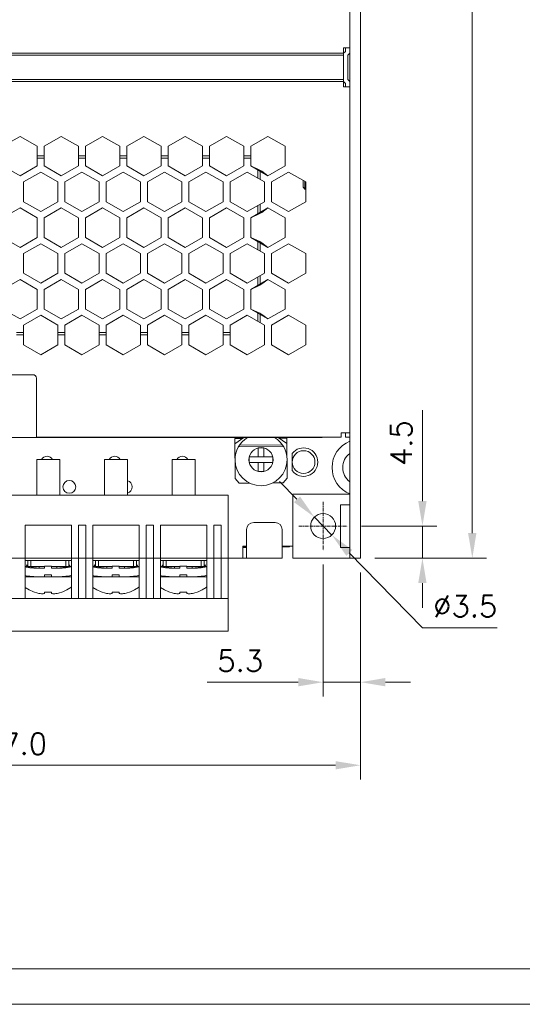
# Model space of a CAD drawing. Header units: inches. Extents: x -123 to 4816, y -2998 to 548.
# Tile 109 of 148: x 4297 to 4368, y -368 to -230. Entities that reach past the tile are written whole.
import ezdxf

# ---------------------------------------------------------------- set-up
doc = ezdxf.new("R2010")
doc.units = ezdxf.units.IN
doc.header["$MEASUREMENT"] = 0
doc.linetypes.add('CENTER2', pattern=[28.575, 19.05, -3.175, 3.175, -3.175])
doc.layers.get('0').update_dxf_attribs({"lineweight": 0})
doc.layers.get('Defpoints').update_dxf_attribs({"lineweight": 0})
doc.layers.add('Center', color=1, linetype='CENTER2', lineweight=0)
doc.layers.add('Dimension', color=2, linetype='Continuous', lineweight=9)
doc.styles.add('ROMANS', font='romans')
doc.dimstyles.new('yutana', dxfattribs={"dimtxt": 3.5, "dimasz": 3.5, "dimexe": 2, "dimexo": 2, "dimgap": 1.5, "dimtad": 1, "dimdec": 1, "dimzin": 0, "dimdsep": 46, "dimtxsty": 'Standard', "dimcen": 0, "dimadec": 0, "dimazin": 0, "dimtp": 0.01, "dimtm": 0.01, "dimtfac": 1, "dimtdec": 1, "dimtmove": 0, "dimatfit": 3, "dimfxl": 1, "dimtolj": 1, "dimtzin": 0, "dimlwd": 0, "dimlwe": 0, "dimarcsym": 0})

# ---------------------------------------------------------------- blocks, each defined once
blk = doc.blocks.new('*D1045')
at = {"layer": 'Defpoints', "color": 0}
for p in [(4339.84, -304.6), (4345.09, -305.7), (4339.84, -323.12)]:
    blk.add_point(p, dxfattribs=at)
at = {"layer": 'Dimension', "color": 0, "lineweight": 0}
for p, q in [((4339.84, -306.6), (4339.84, -325.12)), ((4345.09, -307.7), (4345.09, -325.12)), ((4336.34, -323.12), (4323.56, -323.12)), ((4345.09, -323.12), (4339.84, -323.12)), ((4348.59, -323.12), (4352.09, -323.12))]:
    blk.add_line(p, q, dxfattribs=at)
at = {"layer": 'Dimension', "color": 0}
for points in [[(4336.34, -323.7), (4336.34, -322.53), (4339.84, -323.12)], [(4348.59, -322.53), (4348.59, -323.7), (4345.09, -323.12)]]:
    blk.add_solid(points, dxfattribs=at)
at = {"layer": 'Dimension', "color": 0, "lineweight": 0, "insert": (4328.2, -320.12), "char_height": 3, "attachment_point": 5, "style": 'ROMANS'}
blk.add_mtext('\\A1;5.3', dxfattribs=at)
blk = doc.blocks.new('*D1046')
at = {"layer": 'Defpoints', "color": 0}
for p in [(4248.09, -288.7), (4345.09, -305.7), (4248.09, -334.78)]:
    blk.add_point(p, dxfattribs=at)
at = {"layer": 'Dimension', "color": 0, "lineweight": 0}
for p, q in [((4248.09, -290.7), (4248.09, -336.78)), ((4345.09, -307.7), (4345.09, -336.78)), ((4341.59, -334.78), (4251.59, -334.78))]:
    blk.add_line(p, q, dxfattribs=at)
at = {"layer": 'Dimension', "color": 0}
for points in [[(4251.59, -334.2), (4251.59, -335.36), (4248.09, -334.78)], [(4341.59, -335.36), (4341.59, -334.2), (4345.09, -334.78)]]:
    blk.add_solid(points, dxfattribs=at)
at = {"layer": 'Dimension', "color": 0, "lineweight": 0, "insert": (4296.59, -331.78), "char_height": 3, "attachment_point": 5, "style": 'ROMANS'}
blk.add_mtext('\\A1;97.0', dxfattribs=at)
blk = doc.blocks.new('*D1047')
at = {"layer": 'Defpoints', "color": 0}
for p in [(4338.62, -299.95), (4341.07, -302.46)]:
    blk.add_point(p, dxfattribs=at)
at = {"layer": 'Dimension', "color": 0, "lineweight": 0}
for p, q in [((4336.17, -297.45), (4333.73, -294.94)), ((4338.62, -299.95), (4341.07, -302.46)), ((4353.78, -315.47), (4343.51, -304.96)), ((4364.28, -315.47), (4353.78, -315.47))]:
    blk.add_line(p, q, dxfattribs=at)
at = {"layer": 'Dimension', "color": 0}
for points in [[(4335.76, -297.86), (4336.59, -297.04), (4338.62, -299.95)], [(4343.93, -304.55), (4343.09, -305.37), (4341.07, -302.46)]]:
    blk.add_solid(points, dxfattribs=at)
at = {"layer": 'Dimension', "color": 0, "lineweight": 0, "insert": (4359.78, -312.47), "char_height": 3, "attachment_point": 5, "style": 'ROMANS'}
blk.add_mtext('\\A1;\\A1;∅3.5', dxfattribs=at)
blk = doc.blocks.new('*D1048')
at = {"layer": 'Defpoints', "color": 0}
for p in [(4343.24, -301.2), (4353.78, -301.2), (4345.09, -305.7)]:
    blk.add_point(p, dxfattribs=at)
at = {"layer": 'Dimension', "color": 0, "lineweight": 0}
for p, q in [((4353.78, -297.7), (4353.78, -284.92)), ((4345.24, -301.2), (4355.78, -301.2)), ((4353.78, -305.7), (4353.78, -301.2)), ((4347.09, -305.7), (4355.78, -305.7)), ((4353.78, -309.2), (4353.78, -312.7))]:
    blk.add_line(p, q, dxfattribs=at)
at = {"layer": 'Dimension', "color": 0}
for points in [[(4353.19, -297.7), (4354.36, -297.7), (4353.78, -301.2)], [(4354.36, -309.2), (4353.19, -309.2), (4353.78, -305.7)]]:
    blk.add_solid(points, dxfattribs=at)
at = {"layer": 'Dimension', "color": 0, "lineweight": 0, "insert": (4350.78, -289.56), "char_height": 3, "attachment_point": 5, "rotation": 90, "style": 'ROMANS'}
blk.add_mtext('\\A1;4.5', dxfattribs=at)
blk = doc.blocks.new('*D1049')
at = {"layer": 'Defpoints', "color": 0}
for p in [(4345.09, -127.7), (4360.78, -127.7), (4345.09, -305.7)]:
    blk.add_point(p, dxfattribs=at)
at = {"layer": 'Dimension', "color": 0, "lineweight": 0}
for p, q in [((4347.09, -127.7), (4362.78, -127.7)), ((4360.78, -302.2), (4360.78, -131.2)), ((4347.09, -305.7), (4362.78, -305.7))]:
    blk.add_line(p, q, dxfattribs=at)
at = {"layer": 'Dimension', "color": 0}
for points in [[(4361.36, -131.2), (4360.19, -131.2), (4360.78, -127.7)], [(4360.19, -302.2), (4361.36, -302.2), (4360.78, -305.7)]]:
    blk.add_solid(points, dxfattribs=at)
at = {"layer": 'Dimension', "color": 0, "lineweight": 0, "insert": (4357.78, -216.7), "char_height": 3, "attachment_point": 5, "rotation": 90, "style": 'ROMANS'}
blk.add_mtext('\\A1;\\A1;178.0', dxfattribs=at)

msp = doc.modelspace()

# ---------------------------------------------------------------- linework, layer by layer
at = {"color": 7, "linetype": 'Continuous'}
for p, q in [((4343.593, -305.704), (4343.593, -127.704)), ((4345.093, -305.704), (4345.093, -127.704)), ((4248.993, -234.817), (4342.693, -234.817)), ((4343.593, -234.068), (4342.693, -234.068)), ((4342.693, -239.568), (4342.693, -234.068)), ((4342.993, -234.568), (4342.719, -234.843)), ((4342.993, -234.068), (4342.993, -234.568)), ((4343.593, -234.817), (4343.293, -235.117)), ((4248.993, -235.117), (4342.693, -235.117)), ((4343.293, -238.517), (4343.293, -235.117)), ((4342.693, -238.517), (4248.993, -238.517)), ((4248.993, -238.817), (4342.693, -238.817)), ((4342.719, -238.791), (4342.993, -239.065)), ((4342.993, -239.065), (4342.993, -239.568)), ((4343.293, -238.517), (4343.593, -238.817)), ((4343.593, -239.568), (4342.693, -239.568)), ((4294.893, -247.885), (4297.293, -246.499)), ((4297.293, -246.499), (4299.693, -247.885)), ((4300.693, -247.885), (4303.093, -246.499)), ((4303.093, -246.499), (4305.493, -247.885)), ((4306.493, -247.885), (4308.893, -246.499)), ((4308.893, -246.499), (4311.293, -247.885)), ((4312.293, -247.885), (4314.693, -246.499)), ((4314.693, -246.499), (4317.093, -247.885)), ((4318.093, -247.885), (4320.493, -246.499)), ((4320.493, -246.499), (4322.893, -247.885)), ((4323.893, -247.885), (4326.293, -246.499)), ((4326.293, -246.499), (4328.693, -247.885)), ((4329.693, -247.885), (4332.093, -246.499)), ((4332.093, -246.499), (4334.493, -247.885)), ((4299.693, -250.656), (4299.693, -247.885)), ((4300.693, -250.656), (4300.693, -247.885)), ((4305.493, -250.656), (4305.493, -247.885)), ((4306.493, -250.656), (4306.493, -247.885)), ((4311.293, -250.656), (4311.293, -247.885)), ((4312.293, -250.656), (4312.293, -247.885)), ((4317.093, -250.656), (4317.093, -247.885)), ((4318.093, -250.656), (4318.093, -247.885)), ((4322.893, -250.656), (4322.893, -247.885)), ((4323.893, -250.656), (4323.893, -247.885)), ((4328.693, -250.656), (4328.693, -247.885)), ((4329.693, -250.656), (4329.693, -247.885)), ((4334.493, -247.885), (4334.493, -250.656)), ((4300.693, -249.254), (4299.693, -249.254)), ((4299.693, -249.554), (4300.693, -249.554)), ((4306.493, -249.254), (4305.493, -249.254)), ((4305.493, -249.554), (4306.493, -249.554)), ((4312.293, -249.254), (4311.293, -249.254)), ((4311.293, -249.554), (4312.293, -249.554)), ((4318.093, -249.254), (4317.093, -249.254)), ((4317.093, -249.554), (4318.093, -249.554)), ((4323.893, -249.254), (4322.893, -249.254)), ((4322.893, -249.554), (4323.893, -249.554)), ((4329.693, -249.254), (4328.693, -249.254)), ((4328.693, -249.554), (4329.693, -249.554)), ((4294.893, -250.656), (4297.293, -252.042)), ((4297.293, -252.042), (4299.693, -250.656)), ((4300.193, -251.522), (4297.793, -252.908)), ((4302.593, -252.908), (4300.193, -251.522)), ((4300.693, -250.656), (4303.093, -252.042)), ((4303.093, -252.042), (4305.493, -250.656)), ((4305.993, -251.522), (4303.593, -252.908)), ((4308.393, -252.908), (4305.993, -251.522)), ((4306.493, -250.656), (4308.893, -252.042)), ((4308.893, -252.042), (4311.293, -250.656)), ((4311.793, -251.522), (4309.393, -252.908)), ((4311.793, -251.522), (4314.193, -252.908)), ((4312.293, -250.656), (4314.693, -252.042)), ((4314.693, -252.042), (4317.093, -250.656)), ((4317.593, -251.522), (4315.193, -252.908)), ((4319.993, -252.908), (4317.593, -251.522)), ((4318.093, -250.656), (4320.493, -252.042)), ((4320.493, -252.042), (4322.893, -250.656)), ((4323.393, -251.522), (4320.993, -252.908)), ((4325.793, -252.908), (4323.393, -251.522)), ((4323.893, -250.656), (4326.293, -252.042)), ((4326.293, -252.042), (4328.693, -250.656)), ((4329.193, -251.522), (4326.793, -252.908)), ((4329.193, -251.522), (4331.593, -252.908)), ((4329.693, -250.656), (4330.941, -251.233)), ((4329.693, -250.656), (4332.093, -252.042)), ((4330.693, -251.233), (4330.941, -251.233)), ((4330.693, -251.233), (4330.693, -252.388)), ((4330.941, -251.233), (4331.241, -251.407)), ((4330.993, -251.407), (4331.241, -251.407)), ((4330.993, -252.561), (4330.993, -251.407)), ((4332.093, -252.042), (4331.241, -251.407)), ((4334.493, -250.656), (4332.093, -252.042)), ((4332.593, -252.908), (4334.993, -251.522)), ((4334.993, -251.522), (4337.393, -252.908)), ((4297.793, -252.908), (4297.793, -255.679)), ((4302.593, -252.908), (4302.593, -255.679)), ((4303.593, -252.908), (4303.593, -255.679)), ((4308.393, -252.908), (4308.393, -255.679)), ((4309.393, -252.908), (4309.393, -255.679)), ((4314.193, -252.908), (4314.193, -255.679)), ((4315.193, -252.908), (4315.193, -255.679)), ((4319.993, -252.908), (4319.993, -255.679)), ((4320.993, -252.908), (4320.993, -255.679)), ((4325.793, -252.908), (4325.793, -255.679)), ((4326.793, -252.908), (4326.793, -255.679)), ((4331.593, -252.908), (4331.593, -255.679)), ((4332.593, -255.679), (4332.593, -252.908)), ((4337.043, -253.654), (4337.043, -252.706)), ((4337.293, -253.904), (4337.293, -252.85)), ((4337.393, -252.908), (4337.393, -255.679)), ((4337.043, -253.654), (4337.293, -253.904)), ((4337.393, -253.904), (4337.293, -253.904)), ((4297.793, -255.679), (4300.193, -257.065)), ((4300.193, -257.065), (4302.593, -255.679)), ((4303.593, -255.679), (4305.993, -257.065)), ((4305.993, -257.065), (4308.393, -255.679)), ((4309.393, -255.679), (4311.793, -257.065)), ((4311.793, -257.065), (4314.193, -255.679)), ((4315.193, -255.679), (4317.593, -257.065)), ((4317.593, -257.065), (4319.993, -255.679)), ((4320.993, -255.679), (4323.393, -257.065)), ((4323.393, -257.065), (4325.793, -255.679)), ((4326.793, -255.679), (4329.193, -257.065)), ((4331.593, -255.679), (4329.193, -257.065)), ((4334.993, -257.065), (4332.593, -255.679)), ((4337.393, -255.679), (4334.993, -257.065)), ((4297.293, -256.545), (4294.893, -257.931)), ((4299.693, -257.931), (4297.293, -256.545)), ((4303.093, -256.545), (4300.693, -257.931)), ((4303.093, -256.545), (4305.493, -257.931)), ((4308.893, -256.545), (4306.493, -257.931)), ((4311.293, -257.931), (4308.893, -256.545)), ((4314.693, -256.545), (4312.293, -257.931)), ((4317.093, -257.931), (4314.693, -256.545)), ((4320.493, -256.545), (4318.093, -257.931)), ((4320.493, -256.545), (4322.893, -257.931)), ((4326.293, -256.545), (4323.893, -257.931)), ((4328.693, -257.931), (4326.293, -256.545)), ((4329.693, -257.931), (4332.093, -256.545)), ((4330.693, -256.199), (4330.693, -257.353)), ((4330.993, -257.18), (4330.993, -256.025)), ((4331.241, -257.18), (4332.093, -256.545)), ((4332.093, -256.545), (4334.493, -257.931)), ((4299.693, -260.702), (4299.693, -257.931)), ((4300.693, -260.702), (4300.693, -257.931)), ((4305.493, -260.702), (4305.493, -257.931)), ((4306.493, -260.702), (4306.493, -257.931)), ((4311.293, -260.702), (4311.293, -257.931)), ((4312.293, -260.702), (4312.293, -257.931)), ((4317.093, -260.702), (4317.093, -257.931)), ((4318.093, -260.702), (4318.093, -257.931)), ((4322.893, -260.702), (4322.893, -257.931)), ((4323.893, -260.702), (4323.893, -257.931)), ((4328.693, -260.702), (4328.693, -257.931)), ((4329.693, -257.931), (4330.941, -257.353)), ((4329.693, -260.702), (4329.693, -257.931)), ((4330.693, -257.353), (4330.941, -257.353)), ((4330.941, -257.353), (4331.241, -257.18)), ((4330.993, -257.18), (4331.241, -257.18)), ((4334.493, -257.931), (4334.493, -260.702)), ((4294.893, -260.702), (4297.293, -262.088)), ((4297.293, -262.088), (4299.693, -260.702)), ((4300.693, -260.702), (4303.093, -262.088)), ((4303.093, -262.088), (4305.493, -260.702)), ((4306.493, -260.702), (4308.893, -262.088)), ((4308.893, -262.088), (4311.293, -260.702)), ((4312.293, -260.702), (4314.693, -262.088)), ((4314.693, -262.088), (4317.093, -260.702)), ((4318.093, -260.702), (4320.493, -262.088)), ((4320.493, -262.088), (4322.893, -260.702)), ((4323.893, -260.702), (4326.293, -262.088)), ((4326.293, -262.088), (4328.693, -260.702)), ((4329.693, -260.702), (4330.941, -261.279)), ((4332.093, -262.088), (4329.693, -260.702)), ((4334.493, -260.702), (4332.093, -262.088)), ((4300.193, -261.568), (4297.793, -262.954)), ((4302.593, -262.954), (4300.193, -261.568)), ((4305.993, -261.568), (4303.593, -262.954)), ((4308.393, -262.954), (4305.993, -261.568)), ((4311.793, -261.568), (4309.393, -262.954)), ((4311.793, -261.568), (4314.193, -262.954)), ((4317.593, -261.568), (4315.193, -262.954)), ((4319.993, -262.954), (4317.593, -261.568)), ((4320.993, -262.954), (4323.393, -261.568)), ((4325.793, -262.954), (4323.393, -261.568)), ((4329.193, -261.568), (4326.793, -262.954)), ((4329.193, -261.568), (4331.593, -262.954)), ((4330.693, -261.279), (4330.941, -261.279)), ((4330.693, -261.279), (4330.693, -262.434)), ((4330.941, -261.279), (4331.241, -261.452)), ((4330.993, -261.452), (4331.241, -261.452)), ((4330.993, -262.607), (4330.993, -261.452)), ((4332.093, -262.088), (4331.241, -261.452)), ((4332.593, -262.954), (4334.993, -261.568)), ((4334.993, -261.568), (4337.393, -262.954)), ((4297.793, -262.954), (4297.793, -265.725)), ((4302.593, -262.954), (4302.593, -265.725)), ((4303.593, -262.954), (4303.593, -265.725)), ((4308.393, -262.954), (4308.393, -265.725)), ((4309.393, -262.954), (4309.393, -265.725)), ((4314.193, -262.954), (4314.193, -265.725)), ((4315.193, -262.954), (4315.193, -265.725)), ((4319.993, -262.954), (4319.993, -265.725)), ((4320.993, -262.954), (4320.993, -265.725)), ((4325.793, -262.954), (4325.793, -265.725)), ((4326.793, -262.954), (4326.793, -265.725)), ((4331.593, -262.954), (4331.593, -265.725)), ((4332.593, -265.725), (4332.593, -262.954)), ((4337.393, -262.954), (4337.393, -265.725)), ((4297.293, -266.591), (4294.893, -267.977)), ((4299.693, -267.977), (4297.293, -266.591)), ((4297.793, -265.725), (4300.193, -267.11)), ((4300.193, -267.11), (4302.593, -265.725)), ((4303.093, -266.591), (4300.693, -267.977)), ((4305.493, -267.977), (4303.093, -266.591)), ((4303.593, -265.725), (4305.993, -267.11)), ((4305.993, -267.11), (4308.393, -265.725)), ((4308.893, -266.591), (4306.493, -267.977)), ((4311.293, -267.977), (4308.893, -266.591)), ((4309.393, -265.725), (4311.793, -267.11)), ((4311.793, -267.11), (4314.193, -265.725)), ((4312.293, -267.977), (4314.693, -266.591)), ((4317.093, -267.977), (4314.693, -266.591)), ((4315.193, -265.725), (4317.593, -267.11)), ((4317.593, -267.11), (4319.993, -265.725)), ((4320.493, -266.591), (4318.093, -267.977)), ((4320.493, -266.591), (4322.893, -267.977)), ((4320.993, -265.725), (4323.393, -267.11)), ((4323.393, -267.11), (4325.793, -265.725)), ((4326.293, -266.591), (4323.893, -267.977)), ((4328.693, -267.977), (4326.293, -266.591)), ((4326.793, -265.725), (4329.193, -267.11)), ((4329.193, -267.11), (4331.593, -265.725)), ((4329.693, -267.977), (4332.093, -266.591)), ((4330.693, -266.244), (4330.693, -267.399)), ((4330.993, -267.226), (4330.993, -266.071)), ((4331.241, -267.226), (4332.093, -266.591)), ((4332.093, -266.591), (4334.493, -267.977)), ((4334.993, -267.11), (4332.593, -265.725)), ((4337.393, -265.725), (4334.993, -267.11)), ((4299.693, -270.748), (4299.693, -267.977)), ((4300.693, -270.748), (4300.693, -267.977)), ((4305.493, -270.748), (4305.493, -267.977)), ((4306.493, -270.748), (4306.493, -267.977)), ((4311.293, -270.748), (4311.293, -267.977)), ((4312.293, -270.748), (4312.293, -267.977)), ((4317.093, -270.748), (4317.093, -267.977)), ((4318.093, -270.748), (4318.093, -267.977)), ((4322.893, -270.748), (4322.893, -267.977)), ((4323.893, -270.748), (4323.893, -267.977)), ((4328.693, -270.748), (4328.693, -267.977)), ((4329.693, -267.977), (4330.941, -267.399)), ((4329.693, -270.748), (4329.693, -267.977)), ((4330.693, -267.399), (4330.941, -267.399)), ((4330.941, -267.399), (4331.241, -267.226)), ((4330.993, -267.226), (4331.241, -267.226)), ((4334.493, -267.977), (4334.493, -270.748)), ((4297.293, -272.133), (4294.893, -270.748)), ((4297.293, -272.133), (4299.693, -270.748)), ((4300.693, -270.748), (4303.093, -272.133)), ((4303.093, -272.133), (4305.493, -270.748)), ((4306.493, -270.748), (4308.893, -272.133)), ((4308.893, -272.133), (4311.293, -270.748)), ((4312.293, -270.748), (4314.693, -272.133)), ((4314.693, -272.133), (4317.093, -270.748)), ((4318.093, -270.748), (4320.493, -272.133)), ((4320.493, -272.133), (4322.893, -270.748)), ((4323.893, -270.748), (4326.293, -272.133)), ((4326.293, -272.133), (4328.693, -270.748)), ((4329.693, -270.748), (4330.941, -271.325)), ((4332.093, -272.133), (4329.693, -270.748)), ((4334.493, -270.748), (4332.093, -272.133)), ((4300.193, -271.614), (4297.793, -272.999)), ((4302.593, -272.999), (4300.193, -271.614)), ((4303.593, -272.999), (4305.993, -271.614)), ((4308.393, -272.999), (4305.993, -271.614)), ((4311.793, -271.614), (4309.393, -272.999)), ((4314.193, -272.999), (4311.793, -271.614)), ((4317.593, -271.614), (4315.193, -272.999)), ((4319.993, -272.999), (4317.593, -271.614)), ((4320.993, -272.999), (4323.393, -271.614)), ((4325.793, -272.999), (4323.393, -271.614)), ((4329.193, -271.614), (4326.793, -272.999)), ((4329.193, -271.614), (4331.593, -272.999)), ((4330.693, -271.325), (4330.941, -271.325)), ((4330.693, -271.325), (4330.693, -272.48)), ((4330.941, -271.325), (4331.241, -271.498)), ((4330.993, -271.498), (4331.241, -271.498)), ((4330.993, -272.653), (4330.993, -271.498)), ((4332.093, -272.133), (4331.241, -271.498)), ((4332.593, -272.999), (4334.993, -271.614)), ((4334.993, -271.614), (4337.393, -272.999)), ((4297.793, -275.771), (4297.793, -272.999)), ((4302.593, -275.771), (4302.593, -272.999)), ((4303.593, -275.771), (4303.593, -272.999)), ((4308.393, -275.771), (4308.393, -272.999)), ((4309.393, -275.771), (4309.393, -272.999)), ((4314.193, -275.771), (4314.193, -272.999)), ((4315.193, -275.771), (4315.193, -272.999)), ((4319.993, -275.771), (4319.993, -272.999)), ((4320.993, -275.771), (4320.993, -272.999)), ((4325.793, -275.771), (4325.793, -272.999)), ((4326.793, -275.771), (4326.793, -272.999)), ((4331.593, -272.999), (4331.593, -275.771)), ((4332.593, -275.771), (4332.593, -272.999)), ((4337.393, -272.999), (4337.393, -275.771)), ((4297.793, -274.054), (4296.793, -274.054)), ((4297.793, -274.354), (4296.793, -274.354)), ((4303.593, -274.054), (4302.593, -274.054)), ((4303.593, -274.354), (4302.593, -274.354)), ((4309.393, -274.054), (4308.393, -274.054)), ((4309.393, -274.354), (4308.393, -274.354)), ((4315.193, -274.054), (4314.193, -274.054)), ((4315.193, -274.354), (4314.193, -274.354)), ((4320.993, -274.054), (4319.993, -274.054)), ((4320.993, -274.354), (4319.993, -274.354)), ((4326.793, -274.054), (4325.793, -274.054)), ((4326.793, -274.354), (4325.793, -274.354)), ((4300.193, -277.156), (4297.793, -275.771)), ((4302.593, -275.771), (4300.193, -277.156)), ((4305.993, -277.156), (4303.593, -275.771)), ((4308.393, -275.771), (4305.993, -277.156)), ((4311.793, -277.156), (4309.393, -275.771)), ((4314.193, -275.771), (4311.793, -277.156)), ((4317.593, -277.156), (4315.193, -275.771)), ((4319.993, -275.771), (4317.593, -277.156)), ((4323.393, -277.156), (4320.993, -275.771)), ((4325.793, -275.771), (4323.393, -277.156)), ((4329.193, -277.156), (4326.793, -275.771)), ((4331.593, -275.771), (4329.193, -277.156)), ((4334.993, -277.156), (4332.593, -275.771)), ((4337.393, -275.771), (4334.993, -277.156)), ((4259.993, -279.954), (4299.093, -279.954)), ((4299.593, -280.454), (4299.593, -288.754)), ((4259.493, -288.754), (4339.693, -288.754)), ((4299.593, -288.704), (4342.393, -288.704)), ((4327.462, -289.683), (4328.715, -288.784)), ((4327.493, -288.754), (4327.493, -288.784)), ((4337.893, -288.784), (4327.493, -288.784)), ((4333.546, -288.784), (4334.762, -289.629)), ((4337.893, -288.754), (4337.893, -288.784)), ((4339.693, -288.704), (4339.693, -288.754)), ((4342.393, -288.104), (4343.593, -288.104)), ((4342.393, -288.704), (4342.393, -288.104)), ((4342.993, -288.704), (4342.993, -288.104)), ((4343.593, -288.704), (4342.993, -288.704)), ((4328.54, -288.91), (4327.456, -288.918)), ((4327.498, -294.538), (4327.456, -288.918)), ((4327.968, -290.064), (4334.261, -290.018)), ((4328.093, -289.863), (4334.133, -289.819)), ((4334.756, -288.864), (4333.672, -288.872)), ((4334.797, -294.484), (4334.756, -288.864)), ((4332.777, -291.479), (4329.473, -291.503)), ((4329.473, -291.503), (4329.479, -292.303)), ((4330.716, -290.242), (4330.725, -291.494)), ((4331.508, -290.236), (4330.724, -290.242)), ((4331.525, -291.488), (4331.516, -290.236)), ((4332.783, -292.279), (4332.777, -291.479)), ((4335.497, -291.026), (4335.497, -293.426)), ((4329.479, -292.303), (4332.783, -292.279)), ((4330.731, -292.294), (4330.74, -293.546)), ((4331.54, -293.54), (4331.531, -292.288)), ((4330.749, -293.546), (4331.532, -293.54)), ((4328.053, -295.178), (4327.498, -294.538)), ((4329.533, -295.167), (4328.053, -295.178)), ((4334.251, -295.132), (4332.771, -295.143)), ((4334.797, -294.484), (4334.251, -295.132)), ((4343.593, -296.704), (4335.593, -296.704)), ((4335.593, -304.004), (4335.593, -296.704)), ((4343.593, -298.204), (4342.293, -298.204)), ((4342.293, -304.204), (4342.293, -298.205)), ((4330.093, -300.704), (4333.093, -300.704)), ((4329.093, -305.704), (4329.093, -301.704)), ((4334.093, -301.704), (4334.093, -305.704)), ((4329.093, -304.004), (4328.593, -304.004)), ((4328.593, -305.704), (4328.593, -304.004)), ((4335.593, -304.004), (4334.093, -304.004)), ((4335.143, -304.104), (4335.143, -304.004)), ((4328.593, -304.104), (4329.093, -304.104)), ((4329.093, -304.204), (4328.593, -304.204)), ((4334.093, -304.104), (4335.143, -304.104)), ((4335.593, -305.704), (4335.593, -304.204)), ((4343.593, -304.204), (4342.293, -304.204)), ((4248.593, -305.704), (4334.093, -305.704)), ((4335.593, -305.704), (4343.593, -305.704)), ((4345.093, -305.704), (4343.593, -305.704))]:
    msp.add_line(p, q, dxfattribs=at)
at = {"color": 3, "linetype": 'Continuous'}
for p, q in [((4325.393, -288.784), (4287.993, -288.784)), ((4325.393, -288.754), (4325.393, -288.784)), ((4302.866, -291.856), (4299.666, -291.856)), ((4299.666, -296.86), (4299.666, -291.856)), ((4302.866, -291.856), (4302.866, -296.86)), ((4312.366, -291.856), (4309.166, -291.856)), ((4309.166, -296.86), (4309.166, -291.856)), ((4312.366, -291.856), (4312.366, -296.86)), ((4321.866, -291.856), (4318.666, -291.856)), ((4318.666, -296.86), (4318.666, -291.856)), ((4321.866, -291.856), (4321.866, -296.86)), ((4257.016, -296.86), (4326.516, -296.86)), ((4326.516, -296.86), (4326.516, -315.96)), ((4298.016, -301.06), (4304.516, -301.06)), ((4298.016, -311.36), (4298.016, -301.06)), ((4304.516, -311.36), (4304.516, -301.06)), ((4306.516, -301.06), (4305.516, -301.06)), ((4305.516, -301.06), (4305.516, -311.36)), ((4306.516, -301.06), (4306.516, -311.36)), ((4307.516, -301.06), (4314.016, -301.06)), ((4307.516, -311.36), (4307.516, -301.06)), ((4314.016, -311.36), (4314.016, -301.06)), ((4316.016, -301.06), (4315.016, -301.06)), ((4315.016, -301.06), (4315.016, -311.36)), ((4316.016, -301.06), (4316.016, -311.36)), ((4317.016, -301.06), (4323.516, -301.06)), ((4317.016, -311.36), (4317.016, -301.06)), ((4323.516, -311.36), (4323.516, -301.06)), ((4325.516, -301.06), (4324.516, -301.06)), ((4324.516, -301.06), (4324.516, -311.36)), ((4325.516, -301.06), (4325.516, -311.36)), ((4298.016, -306.06), (4304.516, -306.06)), ((4298.178, -306.86), (4298.278, -306.66)), ((4298.278, -306.66), (4298.378, -306.86)), ((4298.378, -306.86), (4298.378, -306.06)), ((4298.816, -306.86), (4298.816, -306.06)), ((4300.711, -306.814), (4301.711, -306.814)), ((4300.711, -306.814), (4300.711, -307.114)), ((4301.722, -307.114), (4301.711, -306.814)), ((4301.711, -306.814), (4301.711, -307.114)), ((4303.716, -306.06), (4303.716, -306.86)), ((4304.154, -306.86), (4304.154, -306.06)), ((4304.254, -306.66), (4304.154, -306.86)), ((4304.354, -306.86), (4304.254, -306.66)), ((4307.516, -306.06), (4314.016, -306.06)), ((4307.678, -306.86), (4307.778, -306.66)), ((4307.778, -306.66), (4307.878, -306.86)), ((4307.878, -306.86), (4307.878, -306.06)), ((4308.316, -306.86), (4308.316, -306.06)), ((4310.211, -306.814), (4311.211, -306.814)), ((4310.211, -306.814), (4310.211, -307.114)), ((4311.222, -307.114), (4311.211, -306.814)), ((4311.211, -306.814), (4311.211, -307.114)), ((4313.216, -306.06), (4313.216, -306.86)), ((4313.654, -306.86), (4313.654, -306.06)), ((4313.754, -306.66), (4313.654, -306.86)), ((4313.854, -306.86), (4313.754, -306.66)), ((4317.016, -306.06), (4323.516, -306.06)), ((4317.178, -306.86), (4317.278, -306.66)), ((4317.278, -306.66), (4317.378, -306.86)), ((4317.378, -306.86), (4317.378, -306.06)), ((4317.816, -306.86), (4317.816, -306.06)), ((4319.711, -306.814), (4320.711, -306.814)), ((4319.711, -306.814), (4319.711, -307.114)), ((4320.722, -307.114), (4320.711, -306.814)), ((4320.711, -306.814), (4320.711, -307.114)), ((4322.716, -306.06), (4322.716, -306.86)), ((4323.154, -306.86), (4323.154, -306.06)), ((4323.254, -306.66), (4323.154, -306.86)), ((4323.354, -306.86), (4323.254, -306.66)), ((4300.711, -306.86), (4298.016, -306.86)), ((4299.976, -307.114), (4298.016, -306.879)), ((4299.761, -307.114), (4300.711, -307.114)), ((4299.978, -307.114), (4299.978, -306.86)), ((4300.711, -308.042), (4301.711, -308.042)), ((4300.722, -308.314), (4300.711, -308.042)), ((4300.711, -308.042), (4300.711, -308.314)), ((4301.711, -307.114), (4302.66, -307.114)), ((4301.711, -308.042), (4301.711, -308.314)), ((4301.713, -306.86), (4304.516, -306.86)), ((4302.478, -307.114), (4302.478, -306.86)), ((4304.516, -306.869), (4302.478, -307.114)), ((4310.211, -306.86), (4307.516, -306.86)), ((4309.476, -307.114), (4307.516, -306.879)), ((4309.261, -307.114), (4310.211, -307.114)), ((4309.478, -307.114), (4309.478, -306.86)), ((4310.211, -308.042), (4311.211, -308.042)), ((4310.222, -308.314), (4310.211, -308.042)), ((4310.211, -308.042), (4310.211, -308.314)), ((4311.211, -307.114), (4312.16, -307.114)), ((4311.211, -308.042), (4311.211, -308.314)), ((4311.213, -306.86), (4314.016, -306.86)), ((4311.978, -307.114), (4311.978, -306.86)), ((4314.016, -306.869), (4311.978, -307.114)), ((4319.711, -306.86), (4317.016, -306.86)), ((4318.976, -307.114), (4317.016, -306.879)), ((4318.761, -307.114), (4319.711, -307.114)), ((4318.978, -307.114), (4318.978, -306.86)), ((4319.711, -308.042), (4320.711, -308.042)), ((4319.722, -308.314), (4319.711, -308.042)), ((4319.711, -308.042), (4319.711, -308.314)), ((4320.711, -307.114), (4321.66, -307.114)), ((4320.711, -308.042), (4320.711, -308.314)), ((4320.713, -306.86), (4323.516, -306.86)), ((4321.478, -307.114), (4321.478, -306.86)), ((4323.516, -306.869), (4321.478, -307.114)), ((4300.711, -308.314), (4298.016, -308.314)), ((4300.713, -308.314), (4304.516, -308.314)), ((4310.211, -308.314), (4307.516, -308.314)), ((4310.213, -308.314), (4314.016, -308.314)), ((4319.711, -308.314), (4317.016, -308.314)), ((4319.713, -308.314), (4323.516, -308.314)), ((4298.033, -309.84), (4298.016, -309.825)), ((4300.716, -310.658), (4300.735, -310.618)), ((4301.052, -310.486), (4300.719, -310.469)), ((4300.719, -310.469), (4300.721, -310.619)), ((4300.735, -310.618), (4300.737, -310.47)), ((4301.719, -310.469), (4301.386, -310.486)), ((4301.721, -310.618), (4301.719, -310.469)), ((4302.506, -310.658), (4302.677, -310.618)), ((4303.871, -310.163), (4304.423, -309.84)), ((4307.533, -309.84), (4307.516, -309.825)), ((4310.216, -310.658), (4310.235, -310.618)), ((4310.552, -310.486), (4310.219, -310.469)), ((4310.219, -310.469), (4310.221, -310.619)), ((4311.219, -310.469), (4310.886, -310.486)), ((4311.221, -310.618), (4311.219, -310.469)), ((4312.006, -310.658), (4312.177, -310.618)), ((4313.371, -310.163), (4313.923, -309.84)), ((4317.033, -309.84), (4317.016, -309.825)), ((4319.716, -310.658), (4319.735, -310.618)), ((4320.052, -310.486), (4319.719, -310.469)), ((4319.719, -310.469), (4319.721, -310.619)), ((4319.735, -310.618), (4319.737, -310.47)), ((4320.719, -310.469), (4320.386, -310.486)), ((4320.721, -310.618), (4320.719, -310.469)), ((4321.506, -310.658), (4321.677, -310.618)), ((4322.871, -310.163), (4323.423, -309.84)), ((4326.516, -311.36), (4257.016, -311.36)), ((4326.516, -315.96), (4257.016, -315.96))]:
    msp.add_line(p, q, dxfattribs=at)
for points in [[(4298.016, -306.935), (4298.173, -306.977), (4298.693, -307.058), (4299.224, -307.1), (4299.761, -307.114)], [(4299.761, -308.314), (4299.224, -308.3), (4298.693, -308.258), (4298.173, -308.177), (4298.016, -308.135)], [(4302.66, -307.114), (4303.198, -307.1), (4303.73, -307.058), (4304.254, -306.975), (4304.516, -306.907)], [(4304.516, -308.107), (4304.254, -308.175), (4303.73, -308.258), (4303.198, -308.3), (4302.66, -308.314)], [(4307.516, -306.935), (4307.673, -306.977), (4308.193, -307.058), (4308.724, -307.1), (4309.261, -307.114)], [(4309.261, -308.314), (4308.724, -308.3), (4308.193, -308.258), (4307.673, -308.177), (4307.516, -308.135)], [(4312.16, -307.114), (4312.698, -307.1), (4313.23, -307.058), (4313.754, -306.975), (4314.016, -306.907)], [(4314.016, -308.107), (4313.754, -308.175), (4313.23, -308.258), (4312.698, -308.3), (4312.16, -308.314)], [(4317.016, -306.935), (4317.173, -306.977), (4317.693, -307.058), (4318.224, -307.1), (4318.761, -307.114)], [(4318.761, -308.314), (4318.224, -308.3), (4317.693, -308.258), (4317.173, -308.177), (4317.016, -308.135)], [(4321.66, -307.114), (4322.198, -307.1), (4322.73, -307.058), (4323.254, -306.975), (4323.516, -306.907)], [(4323.516, -308.107), (4323.254, -308.175), (4322.73, -308.258), (4322.198, -308.3), (4321.66, -308.314)], [(4299.778, -310.618), (4299.169, -310.424), (4298.584, -310.163), (4298.033, -309.84)], [(4300.721, -310.619), (4300.704, -310.658), (4300.65, -310.69), (4300.56, -310.71), (4300.437, -310.716), (4300.289, -310.709), (4300.123, -310.689), (4299.949, -310.658), (4299.778, -310.618)], [(4301.052, -310.486), (4301.404, -310.486), (4301.719, -310.47)], [(4302.673, -310.618), (4302.501, -310.658), (4302.327, -310.69), (4302.161, -310.71), (4302.011, -310.716), (4301.887, -310.709), (4301.795, -310.689), (4301.74, -310.658), (4301.721, -310.618)], [(4302.015, -310.716), (4302.018, -310.716), (4302.167, -310.709), (4302.333, -310.689), (4302.506, -310.658)], [(4304.419, -309.84), (4303.867, -310.163), (4303.282, -310.424), (4302.673, -310.618)], [(4302.677, -310.618), (4303.287, -310.424), (4303.871, -310.163)], [(4304.516, -309.742), (4304.49, -309.779), (4304.419, -309.84)], [(4304.423, -309.84), (4304.494, -309.779), (4304.516, -309.748)], [(4309.278, -310.618), (4308.669, -310.424), (4308.084, -310.163), (4307.533, -309.84)], [(4310.221, -310.619), (4310.204, -310.658), (4310.15, -310.69), (4310.06, -310.71), (4309.937, -310.716), (4309.789, -310.709), (4309.623, -310.689), (4309.449, -310.658), (4309.278, -310.618)], [(4310.235, -310.618), (4310.235, -310.573), (4310.237, -310.47)], [(4310.552, -310.486), (4310.904, -310.486), (4311.219, -310.47)], [(4312.173, -310.618), (4312.001, -310.658), (4311.827, -310.69), (4311.661, -310.71), (4311.511, -310.716), (4311.387, -310.709), (4311.295, -310.689), (4311.24, -310.658), (4311.221, -310.618)], [(4311.515, -310.716), (4311.518, -310.716), (4311.667, -310.709), (4311.833, -310.689), (4312.006, -310.658)], [(4313.919, -309.84), (4313.367, -310.163), (4312.782, -310.424), (4312.173, -310.618)], [(4312.177, -310.618), (4312.787, -310.424), (4313.371, -310.163)], [(4314.016, -309.742), (4313.99, -309.779), (4313.919, -309.84)], [(4313.923, -309.84), (4313.994, -309.779), (4314.016, -309.748)], [(4318.778, -310.618), (4318.169, -310.424), (4317.584, -310.163), (4317.033, -309.84)], [(4319.721, -310.619), (4319.704, -310.658), (4319.65, -310.69), (4319.56, -310.71), (4319.437, -310.716), (4319.289, -310.709), (4319.123, -310.689), (4318.949, -310.658), (4318.778, -310.618)], [(4320.052, -310.486), (4320.404, -310.486), (4320.719, -310.47)], [(4321.673, -310.618), (4321.501, -310.658), (4321.327, -310.69), (4321.161, -310.71), (4321.011, -310.716), (4320.887, -310.709), (4320.795, -310.689), (4320.74, -310.658), (4320.721, -310.618)], [(4321.015, -310.716), (4321.018, -310.716), (4321.167, -310.709), (4321.333, -310.689), (4321.506, -310.658)], [(4323.419, -309.84), (4322.867, -310.163), (4322.282, -310.424), (4321.673, -310.618)], [(4321.677, -310.618), (4322.287, -310.424), (4322.871, -310.163)], [(4323.516, -309.742), (4323.49, -309.779), (4323.419, -309.84)], [(4323.423, -309.84), (4323.494, -309.779), (4323.516, -309.748)]]:
    msp.add_lwpolyline(points, dxfattribs=at)
at = {"color": 7, "linetype": 'Continuous'}
for centre, radius in [((4331.128, -291.891), 1.7), ((4337.097, -292.226), 1.6), ((4339.843, -301.204), 1.75)]:
    msp.add_circle(centre, radius, dxfattribs=at)
at = {"color": 3, "linetype": 'Continuous'}
msp.add_circle((4304.223, -295.704), 0.9, dxfattribs=at)
at = {"color": 7, "linetype": 'Continuous'}
for centre, radius, start, end in [((4299.093, -280.454), 0.5, 0, 90), ((4331.128, -291.891), 3.65, 121.48798, 180.42181), ((4331.128, -291.891), 3.65, 0.42181, 58.46822), ((4337.097, -292.226), 2, 216.8699, 143.1301), ((4345.093, -292.994), 4, 112.02431, 247.97569), ((4345.093, -292.994), 2.5, 126.98191, 233.01809), ((4331.128, -291.891), 3.65, 180.42181, 0.42181), ((4330.093, -301.704), 1, 90, 180), ((4333.093, -301.704), 1, 0, 90), ((4334.843, -304.204), 0.75, 0, 15.83611), ((4334.843, -304.204), 0.75, 171.94951, 180)]:
    msp.add_arc(centre, radius, start, end, dxfattribs=at)
at = {"color": 3, "linetype": 'Continuous'}
for centre, start, end in [((4301.093, -292.304), 30.44885, 149.55115), ((4310.593, -292.304), 30.44885, 149.55115), ((4320.093, -292.304), 30.44885, 149.55115), ((4312.143, -295.704), 284.73115, 75.26885)]:
    msp.add_arc(centre, 0.9, start, end, dxfattribs=at)
at = {"layer": 'Center', "lineweight": 0, "ltscale": 0.025}
for p, q in [((4339.843, -297.809), (4339.843, -304.599)), ((4336.448, -301.204), (4343.238, -301.204))]:
    msp.add_line(p, q, dxfattribs=at)
at = {"layer": 'Dimension', "color": 0, "lineweight": 0}
for points in [[(4205.764, -71.333), (4205.764, -368.333), (4625.764, -368.333), (4625.764, -71.333)], [(4210.764, -76.333), (4210.764, -363.333), (4620.764, -363.333), (4620.764, -76.333)]]:
    msp.add_lwpolyline(points, close=True, dxfattribs=at)

# ---------------------------------------------------------------- dimensions: what is measured, and where the dimension line sits
at = {"layer": 'Dimension', "lineweight": 0}
dim = msp.add_linear_dim(base=(4360.777, -127.704), p1=(4345.093, -305.704), p2=(4345.093, -127.704), angle=90, text='\\A1;<>', dimstyle='yutana', override={"dimtxt": 3, "dimtxsty": 'ROMANS', "dimtmove": 0}, dxfattribs=at)
dim.commit()
dim.dimension.update_dxf_attribs({"geometry": '*D1049', "text_midpoint": (4360.777, -216.704), "dimtype": 160})
dim = msp.add_linear_dim(base=(4353.777, -301.204), p1=(4345.093, -305.704), p2=(4343.238, -301.204), angle=90, dimstyle='yutana', override={"dimtxt": 3, "dimtxsty": 'ROMANS', "dimtmove": 0}, dxfattribs=at)
dim.commit()
dim.dimension.update_dxf_attribs({"geometry": '*D1048', "text_midpoint": (4350.777, -289.561)})
for base, p1, p2, picture, middle in [((4248.093, -334.782), (4345.093, -305.704), (4248.093, -288.704), '*D1046', (4296.593, -334.782)), ((4339.842946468, -323.117181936), (4345.092946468, -305.70408891), (4339.842946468, -304.599248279), '*D1045', (4328.200089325, -323.117181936))]:
    dim = msp.add_linear_dim(base=base, p1=p1, p2=p2, dimstyle='yutana', override={"dimtxt": 3, "dimtxsty": 'ROMANS', "dimtmove": 0}, dxfattribs=at)
    dim.commit()
    dim.dimension.update_dxf_attribs({"geometry": picture, "text_midpoint": middle, "dimtype": 160})
dim = msp.add_diameter_dim_2p(p1=(4338.62, -299.952), p2=(4341.066, -302.456), text='\\A1;<>', dimstyle='yutana', override={"dimtxt": 3, "dimtoh": 1, "dimtxsty": 'ROMANS'}, dxfattribs=at)
dim.commit()
dim.dimension.update_dxf_attribs({"geometry": '*D1047', "text_midpoint": (4359.777, -315.471), "dimtype": 163})

doc.saveas('drawing.dxf')
